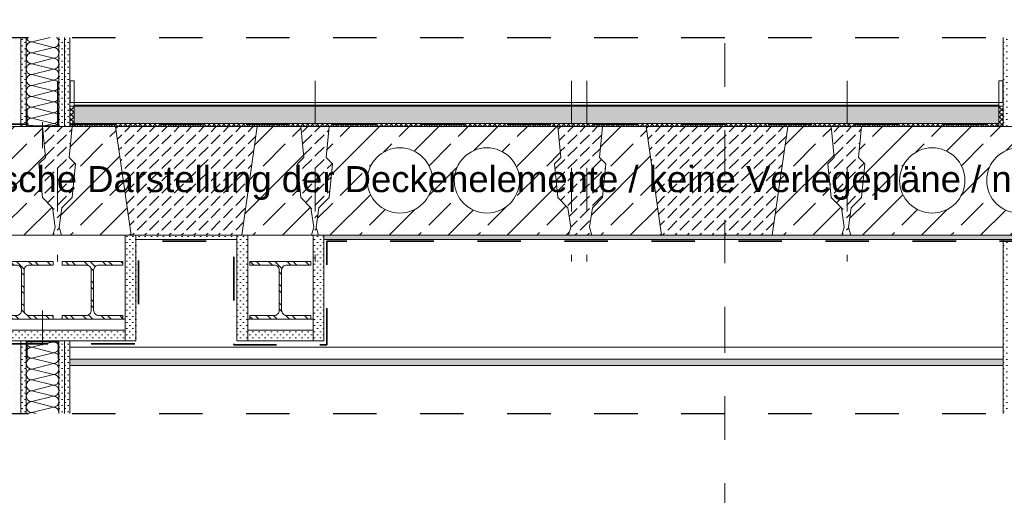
# Model space of a CAD drawing. Header units: metres. Extents: x 39.6 to 62.6, y -3.3 to 8.
# Tile 16 of 48: x 42.1 to 44.4, y 5.2 to 6.3. Entities that reach past the tile are written whole.
import ezdxf

# ---------------------------------------------------------------- set-up
doc = ezdxf.new("R2010")
doc.units = ezdxf.units.M
doc.header["$MEASUREMENT"] = 0
for name, pattern in [('Achse', [0.08, 0.04, -0.02, 0, -0.02]), ('Schnittlinie', [0.12, 0.06, -0.03, 0, -0.03]), ('Strichlinie doppelt', [0.218722, 0.105833, -0.042333, 0.028222, -0.042333]), ('Strichlinie eng', [0.046, 0.03, -0.016])]:
    doc.linetypes.add(name, pattern=pattern)
for name, color, linetype in [('152 - Bemaßung_ Beschriftung.Ausbau', 7, 'Continuous'), ('301 - Elemente.Linie', 7, 'Continuous'), ('302 - Elemente.Schraffur', 7, 'Continuous'), ('451 - Universal.Achsen Raster', 7, 'Continuous'), ('603 - Struktur.Bodenplatte_ Decke Roh', 7, 'Continuous'), ('605 - Struktur.Wand Innen', 7, 'Continuous'), ('650 - Abdeckung.Fußboden Aufbau', 7, 'Continuous'), ('660 - Unterkonstruktion.Trockenbau', 7, 'Continuous'), ('Neubau_606 - Struktur.Wand Innen Ausbau', 7, 'Continuous'), ('Neubau_651 - Abdeckung.Decke abgehängt_ bekleidet', 7, 'Continuous'), ('Neubau_653 - Abdeckung.TB Verkofferung', 7, 'Continuous'), ('Neubau_660 - Unterkonstruktion.Trockenbau', 7, 'Continuous')]:
    doc.layers.add(name, color=color, linetype=linetype)
doc.styles.add('ERSTELLTER_STIL_1', font='txt')
pattern_1 = [(45, (0, 0), (-0.0056568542, 0.0056568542), []), (135, (0, 0), (0.0056568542, 0.0056568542), [])]
pattern_2 = [(45, (0, 0), (-0.0070710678, 0.0070710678), [0, -0.01])]
pattern_3 = [(135, (0, 0), (0.021213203, 0.021213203), []), (135, (-0.00707, -0.00707), (0.021213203, 0.021213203), [])]

# ---------------------------------------------------------------- blocks, each defined once
blk = doc.blocks.new('*X14')
at = {"layer": 'Neubau_606 - Struktur.Wand Innen Ausbau', "color": 1, "linetype": 'Continuous', "lineweight": 5}
for p, q in [((42.1875, 5.57), (42.1375, 5.5575)), ((42.1875, 5.57), (42.1795, 5.572)), ((42.1875, 5.545), (42.1375, 5.5575)), ((42.1875, 5.545), (42.1375, 5.5325)), ((42.1875, 5.52), (42.1375, 5.5325)), ((42.1875, 5.52), (42.1375, 5.5075)), ((42.1875, 5.495), (42.1375, 5.5075)), ((42.1875, 5.495), (42.1375, 5.4825)), ((42.1875, 5.47), (42.1375, 5.4825)), ((42.1875, 5.47), (42.1375, 5.4575)), ((42.1875, 5.445), (42.1375, 5.4575)), ((42.1875, 5.445), (42.1375, 5.4325)), ((42.1875, 5.42), (42.1375, 5.4325)), ((42.1875, 5.42), (42.1375, 5.4075)), ((42.1475, 5.405), (42.1375, 5.4075))]:
    blk.add_line(p, q, dxfattribs=at)
for centre, start, end in [((42.1375, 5.57), 170.7985, 180), ((42.1375, 5.57), 180, 270), ((42.1875, 5.5825), 270, 302.85), ((42.1875, 5.5575), 0, 90), ((42.1375, 5.545), 90, 180), ((42.1375, 5.545), 180, 270), ((42.1875, 5.5575), 270, 0), ((42.1875, 5.5325), 0, 90), ((42.1375, 5.52), 90, 180), ((42.1875, 5.5325), 270, 0), ((42.1375, 5.52), 180, 270), ((42.1375, 5.495), 90, 180), ((42.1875, 5.5075), 0, 90), ((42.1875, 5.5075), 270, 0), ((42.1375, 5.495), 180, 270), ((42.1375, 5.47), 90, 180), ((42.1875, 5.4825), 0, 90), ((42.1875, 5.4825), 270, 0), ((42.1375, 5.47), 180, 270), ((42.1375, 5.445), 90, 180), ((42.1875, 5.4575), 0, 90), ((42.1875, 5.4575), 270, 0), ((42.1375, 5.445), 180, 270), ((42.1375, 5.42), 90, 180), ((42.1875, 5.4325), 0, 90), ((42.1875, 5.4325), 270, 0), ((42.1375, 5.42), 180, 270), ((42.1875, 5.4075), 0, 90), ((42.1375, 5.395), 90, 126.8786), ((42.1875, 5.4075), 348.4577, 0)]:
    blk.add_arc(centre, 0.0125, start, end, dxfattribs=at)
blk = doc.blocks.new('*X24')
at = {"layer": 'Neubau_606 - Struktur.Wand Innen Ausbau', "color": 1, "linetype": 'Continuous', "lineweight": 5}
for p, q in [((42.1797, 6.27), (42.1375, 6.2594)), ((42.1875, 6.2469), (42.1375, 6.2594)), ((42.1875, 6.2469), (42.1375, 6.2344)), ((42.1875, 6.2219), (42.1375, 6.2344)), ((42.1875, 6.2219), (42.1375, 6.2094)), ((42.1875, 6.1969), (42.1375, 6.2094)), ((42.1875, 6.1969), (42.1375, 6.1844)), ((42.1875, 6.1719), (42.1375, 6.1844)), ((42.1875, 6.1719), (42.1375, 6.1594)), ((42.1875, 6.1469), (42.1375, 6.1594)), ((42.1875, 6.1469), (42.1375, 6.1344)), ((42.1875, 6.1219), (42.1375, 6.1344)), ((42.1875, 6.1219), (42.1375, 6.1094)), ((42.1875, 6.0969), (42.1375, 6.1094)), ((42.1875, 6.0969), (42.1375, 6.0844)), ((42.1875, 6.0719), (42.1375, 6.0844)), ((42.1875, 6.0719), (42.1597, 6.065))]:
    blk.add_line(p, q, dxfattribs=at)
for centre, start, end in [((42.1375, 6.2719), 188.9449, 270), ((42.1875, 6.2594), 0, 57.62), ((42.1375, 6.2469), 90, 180), ((42.1375, 6.2469), 180, 270), ((42.1875, 6.2594), 270, 0), ((42.1875, 6.2344), 0, 90), ((42.1375, 6.2219), 90, 180), ((42.1875, 6.2344), 270, 0), ((42.1375, 6.2219), 180, 270), ((42.1375, 6.1969), 90, 180), ((42.1875, 6.2094), 0, 90), ((42.1875, 6.2094), 270, 0), ((42.1375, 6.1969), 180, 270), ((42.1375, 6.1719), 90, 180), ((42.1875, 6.1844), 0, 90), ((42.1875, 6.1844), 270, 0), ((42.1375, 6.1719), 180, 270), ((42.1375, 6.1469), 90, 180), ((42.1875, 6.1594), 0, 90), ((42.1875, 6.1594), 270, 0), ((42.1375, 6.1469), 180, 270), ((42.1375, 6.1219), 90, 180), ((42.1875, 6.1344), 0, 90), ((42.1875, 6.1344), 270, 0), ((42.1375, 6.1219), 180, 270), ((42.1375, 6.0969), 90, 180), ((42.1875, 6.1094), 0, 90), ((42.1875, 6.1094), 270, 0), ((42.1375, 6.0969), 180, 270), ((42.1875, 6.0844), 0, 90), ((42.1375, 6.0719), 90, 180), ((42.1375, 6.0719), 180, 213.7438), ((42.1875, 6.0844), 270, 0), ((42.1875, 6.0594), 26.3926, 90)]:
    blk.add_arc(centre, 0.0125, start, end, dxfattribs=at)

msp = doc.modelspace()

# ---------------------------------------------------------------- hatches: boundary and pattern name
at = {"linetype": 'Continuous', "lineweight": 5}
h = msp.add_hatch(dxfattribs=at)
h.set_pattern_fill('Metall__Stahl_0001', color=1, style=0, pattern_type=2)
h.set_pattern_definition(pattern_3)
h.paths.add_polyline_path([(42.187, 5.755), (42.047, 5.755), (42.047, 5.7465), (42.1022, 5.7465, -0.414214), (42.1142, 5.7345), (42.1142, 5.6425, -0.414214), (42.1022, 5.6305), (42.047, 5.6305), (42.047, 5.622), (42.187, 5.622), (42.187, 5.6305), (42.1317, 5.6305, -0.414214), (42.1197, 5.6425), (42.1197, 5.7345, -0.414214), (42.1317, 5.7465), (42.187, 5.7465)])
h = msp.add_hatch(dxfattribs=at)
h.set_pattern_fill('Metall__Stahl_0001', color=1, style=0, pattern_type=2)
h.set_pattern_definition(pattern_3)
h.paths.add_polyline_path([(42.347, 5.755), (42.207, 5.755), (42.207, 5.7465), (42.2622, 5.7465, -0.414214), (42.2742, 5.7345), (42.2742, 5.6425, -0.414214), (42.2622, 5.6305), (42.207, 5.6305), (42.207, 5.622), (42.347, 5.622), (42.347, 5.6305), (42.2917, 5.6305, -0.414214), (42.2797, 5.6425), (42.2797, 5.7345, -0.414214), (42.2917, 5.7465), (42.347, 5.7465)])
h = msp.add_hatch(dxfattribs=at)
h.set_pattern_fill('Metall__Stahl_0001', color=1, style=0, pattern_type=2)
h.set_pattern_definition(pattern_3)
h.paths.add_polyline_path([(42.779, 5.755), (42.639, 5.755), (42.639, 5.7465), (42.6942, 5.7465, -0.414214), (42.7062, 5.7345), (42.7062, 5.6425, -0.414214), (42.6942, 5.6305), (42.639, 5.6305), (42.639, 5.622), (42.779, 5.622), (42.779, 5.6305), (42.7237, 5.6305, -0.414214), (42.7117, 5.6425), (42.7117, 5.7345, -0.414214), (42.7237, 5.7465), (42.779, 5.7465)])
at = {"layer": '302 - Elemente.Schraffur', "linetype": 'Continuous', "lineweight": 9}
h = msp.add_hatch(dxfattribs=at)
h.set_pattern_fill('Beton__unbewehrt_0001', style=0, pattern_type=2)
h.set_pattern_definition([(45, (42.196, 5.94), (-0.028284, 0.028284), [0.03, -0.01]), (45, (42.196, 5.968284), (-0.028284, 0.028284), [0.03, -0.01])])
h.paths.add_polyline_path([(42.2302, 5.9016), (42.2379, 5.9791), (42.2233, 5.9937), (42.2302, 6.065), (42.225, 6.065), (42.2125, 6.065), (42.2, 6.065), (42.1618, 6.065), (42.1687, 5.9937), (42.1541, 5.9791), (42.1618, 5.9016), (42.1851, 5.8784), (42.1915, 5.8333), (42.1861, 5.815), (42.2059, 5.815), (42.2005, 5.8333), (42.2069, 5.8784)])
h = msp.add_hatch(dxfattribs=at)
h.set_pattern_fill('Beton__unbewehrt_0001', style=0, pattern_type=2)
h.set_pattern_definition([(45, (42.493, 5.94), (-0.028284, 0.028284), [0.03, -0.01]), (45, (42.493, 5.968284), (-0.028284, 0.028284), [0.03, -0.01])])
h.paths.add_polyline_path([(42.3302, 6.065), (42.6558, 6.065), (42.6201, 5.815), (42.3659, 5.815)])
h = msp.add_hatch(dxfattribs=at)
h.set_pattern_fill('Beton__unbewehrt_0001', style=0, pattern_type=2)
h.set_pattern_definition([(45, (42.78825, 5.94), (-0.028284, 0.028284), [0.03, -0.01]), (45, (42.78825, 5.968284), (-0.028284, 0.028284), [0.03, -0.01])])
h.paths.add_polyline_path([(42.7481, 5.9791), (42.7558, 5.9016), (42.7791, 5.8784), (42.7855, 5.8333), (42.7801, 5.815), (42.784, 5.815), (42.7964, 5.815), (42.791, 5.8333), (42.7974, 5.8784), (42.8207, 5.9016), (42.8284, 5.9791), (42.8138, 5.9937), (42.8207, 6.065), (42.7558, 6.065), (42.7627, 5.9937)])
h = msp.add_hatch(dxfattribs=at)
h.set_pattern_fill('Beton__unbewehrt_0001', style=0, pattern_type=2)
h.set_pattern_definition([(45, (43.39775, 5.94), (-0.028284, 0.028284), [0.03, -0.01]), (45, (43.39775, 5.968284), (-0.028284, 0.028284), [0.03, -0.01])])
h.paths.add_polyline_path([(43.4492, 5.9016), (43.4569, 5.9791), (43.4423, 5.9937), (43.4492, 6.065), (43.3463, 6.065), (43.3532, 5.9937), (43.3386, 5.9791), (43.3463, 5.9016), (43.3696, 5.8784), (43.376, 5.8333), (43.3706, 5.815), (43.4249, 5.815), (43.4195, 5.8333), (43.4259, 5.8784)])
h = msp.add_hatch(dxfattribs=at)
h.set_pattern_fill('Beton__unbewehrt_0001', style=0, pattern_type=2)
h.set_pattern_definition([(45, (43.712, 5.94), (-0.028284, 0.028284), [0.03, -0.01]), (45, (43.712, 5.968284), (-0.028284, 0.028284), [0.03, -0.01])])
h.paths.add_polyline_path([(43.5492, 6.065), (43.8748, 6.065), (43.8391, 5.815), (43.5849, 5.815)])
h = msp.add_hatch(dxfattribs=at)
h.set_pattern_fill('Beton__unbewehrt_0001', style=0, pattern_type=2)
h.set_pattern_definition([(45, (44.0095, 5.94), (-0.028284, 0.028284), [0.03, -0.01]), (45, (44.0095, 5.968284), (-0.028284, 0.028284), [0.03, -0.01])])
h.paths.add_polyline_path([(44.0442, 5.9016), (44.0519, 5.9791), (44.0373, 5.9937), (44.0442, 6.065), (43.9748, 6.065), (43.9817, 5.9937), (43.9671, 5.9791), (43.9748, 5.9016), (43.9981, 5.8784), (44.0045, 5.8333), (43.9991, 5.815), (44.0199, 5.815), (44.0145, 5.8333), (44.0209, 5.8784)])
at = {"layer": '603 - Struktur.Bodenplatte_ Decke Roh', "linetype": 'Continuous', "lineweight": 9}
h = msp.add_hatch(dxfattribs=at)
h.set_pattern_fill('Beton__Stahlbeton_0001', style=0, pattern_type=2)
h.set_pattern_definition([(45, (42.10879, 5.94), (-0.06788, 0.06788), []), (45, (42.07485, 5.97394), (-0.06788, 0.06788), [0.072, -0.024])])
h.paths.add_polyline_path([(42.0261, 5.815), (42.1861, 5.815), (42.1915, 5.8333), (42.1851, 5.8784), (42.1618, 5.9016), (42.1541, 5.9791), (42.1687, 5.9937), (42.1618, 6.065), (42.0618, 6.065)])
h = msp.add_hatch(dxfattribs=at)
h.set_pattern_fill('Beton__Stahlbeton_0001', style=0, pattern_type=2)
h.set_pattern_definition([(45, (42.2832, 5.94), (-0.06788, 0.06788), []), (45, (42.24926, 5.97394), (-0.06788, 0.06788), [0.072, -0.024])])
h.paths.add_polyline_path([(42.3659, 5.815), (42.2059, 5.815), (42.2005, 5.8333), (42.2069, 5.8784), (42.2302, 5.9016), (42.2379, 5.9791), (42.2233, 5.9937), (42.2302, 6.065), (42.3302, 6.065)])
h = msp.add_hatch(dxfattribs=at)
h.set_pattern_fill('Beton__Stahlbeton_0001', style=0, pattern_type=2)
h.set_pattern_definition([(45, (42.70279, 5.94), (-0.06788, 0.06788), []), (45, (42.66885, 5.97394), (-0.06788, 0.06788), [0.072, -0.024])])
h.paths.add_polyline_path([(42.6201, 5.815), (42.7801, 5.815), (42.7855, 5.8333), (42.7791, 5.8784), (42.7558, 5.9016), (42.7481, 5.9791), (42.7627, 5.9937), (42.7558, 6.065), (42.6558, 6.065)])
h = msp.add_hatch(dxfattribs=at)
h.set_pattern_fill('Beton__Stahlbeton_0001', style=0, pattern_type=2)
h.set_pattern_definition([(45, (43.0835, 5.94), (-0.067882, 0.067882), []), (45, (43.04956, 5.97394), (-0.067882, 0.067882), [0.072, -0.024])])
h.paths.add_polyline_path([(42.8207, 6.065), (42.8138, 5.9937), (42.8284, 5.9791), (42.8207, 5.9016), (42.7974, 5.8784), (42.791, 5.8333), (42.7964, 5.815), (43.3706, 5.815), (43.376, 5.8333), (43.3696, 5.8784), (43.3463, 5.9016), (43.3386, 5.9791), (43.3532, 5.9937), (43.3463, 6.065)])
h.paths.add_polyline_path([(42.9085, 5.9411, 1), (43.0585, 5.9411, 1)], flags=0)
h.paths.add_polyline_path([(43.1085, 5.9411, 1), (43.2585, 5.9411, 1)], flags=0)
h = msp.add_hatch(dxfattribs=at)
h.set_pattern_fill('Beton__Stahlbeton_0001', style=0, pattern_type=2)
h.set_pattern_definition([(45, (43.5022, 5.94), (-0.06788, 0.06788), []), (45, (43.46826, 5.97394), (-0.06788, 0.06788), [0.072, -0.024])])
h.paths.add_polyline_path([(43.5849, 5.815), (43.4249, 5.815), (43.4195, 5.8333), (43.4259, 5.8784), (43.4492, 5.9016), (43.4569, 5.9791), (43.4423, 5.9937), (43.4492, 6.065), (43.5492, 6.065)])
h = msp.add_hatch(dxfattribs=at)
h.set_pattern_fill('Beton__Stahlbeton_0001', style=0, pattern_type=2)
h.set_pattern_definition([(45, (43.92179, 5.94), (-0.06788, 0.06788), []), (45, (43.88785, 5.97394), (-0.06788, 0.06788), [0.072, -0.024])])
h.paths.add_polyline_path([(43.8391, 5.815), (43.9991, 5.815), (44.0045, 5.8333), (43.9981, 5.8784), (43.9748, 5.9016), (43.9671, 5.9791), (43.9817, 5.9937), (43.9748, 6.065), (43.8748, 6.065)])
h = msp.add_hatch(dxfattribs=at)
h.set_pattern_fill('Beton__Stahlbeton_0001', style=0, pattern_type=2)
h.set_pattern_definition([(45, (44.307, 5.94), (-0.067882, 0.067882), []), (45, (44.27306, 5.97394), (-0.067882, 0.067882), [0.072, -0.024])])
h.paths.add_polyline_path([(44.0442, 6.065), (44.0373, 5.9937), (44.0519, 5.9791), (44.0442, 5.9016), (44.0209, 5.8784), (44.0145, 5.8333), (44.0199, 5.815), (44.5941, 5.815), (44.5995, 5.8333), (44.5931, 5.8784), (44.5698, 5.9016), (44.5621, 5.9791), (44.5767, 5.9937), (44.5698, 6.065)])
h.paths.add_polyline_path([(44.132, 5.9411, 1), (44.282, 5.9411, 1)], flags=0)
h.paths.add_polyline_path([(44.332, 5.9411, 1), (44.482, 5.9411, 1)], flags=0)
at = {"layer": '603 - Struktur.Bodenplatte_ Decke Roh', "linetype": 'Continuous', "lineweight": 5}
h = msp.add_hatch(dxfattribs=at)
h.set_pattern_fill('Gips_0001', style=0, pattern_type=2)
h.set_pattern_definition(pattern_2)
h.paths.add_polyline_path([(42.609, 5.815), (42.377, 5.815), (42.377, 5.805), (42.609, 5.805)])
h = msp.add_hatch(dxfattribs=at)
h.set_pattern_fill('Gips_0001', style=0, pattern_type=2)
h.set_pattern_definition(pattern_2)
h.paths.add_polyline_path([(44.583, 5.815), (42.809, 5.815), (42.809, 5.805), (44.583, 5.805)])
at = {"layer": '650 - Abdeckung.Fußboden Aufbau', "linetype": 'Continuous', "lineweight": 5}
h = msp.add_hatch(dxfattribs=at)
h.set_pattern_fill('Dämmung__hart_2_0001', color=1, style=0, pattern_type=2)
h.set_pattern_definition(pattern_1)
h.paths.add_polyline_path([(42.235, 6.065), (42.225, 6.065), (42.225, 6.112), (42.235, 6.112)])
h = msp.add_hatch(dxfattribs=at)
h.set_pattern_fill('Beton__unbewehrt_0001', color=1, style=0, pattern_type=2)
h.set_pattern_definition([(45, (0, 0), (-0.014142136, 0.014142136), [0.015, -0.005]), (45, (5e-18, 0.014142), (-0.014142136, 0.014142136), [0.015, -0.005])])
h.paths.add_polyline_path([(44.36, 6.112), (44.36, 6.072), (42.235, 6.072), (42.235, 6.112)])
h = msp.add_hatch(dxfattribs=at)
h.set_pattern_fill('Dämmung__hart_2_0001', color=1, style=0, pattern_type=2)
h.set_pattern_definition(pattern_1)
h.paths.add_polyline_path([(44.37, 6.065), (44.36, 6.065), (44.36, 6.112), (44.37, 6.112)])
h = msp.add_hatch(dxfattribs=at)
h.set_pattern_fill('Dämmung__hart_2_0001', color=1, style=0, pattern_type=2)
h.set_pattern_definition(pattern_1)
h.paths.add_polyline_path([(44.36, 6.072), (44.36, 6.065), (42.235, 6.065), (42.235, 6.072)])
at = {"layer": 'Neubau_606 - Struktur.Wand Innen Ausbau', "linetype": 'Continuous', "lineweight": 5}
h = msp.add_hatch(dxfattribs=at)
h.set_pattern_fill('Gips_0001', style=0, pattern_type=2)
h.set_pattern_definition(pattern_2)
h.paths.add_polyline_path([(42.1125, 6.065), (42.1125, 6.27), (42.1, 6.27), (42.1, 6.065)])
h = msp.add_hatch(dxfattribs=at)
h.set_pattern_fill('Gips_0001', style=0, pattern_type=2)
h.set_pattern_definition(pattern_2)
h.paths.add_polyline_path([(42.125, 6.065), (42.125, 6.27), (42.1125, 6.27), (42.1125, 6.065)])
h = msp.add_hatch(dxfattribs=at)
h.set_pattern_fill('Gips_0001', style=0, pattern_type=2)
h.set_pattern_definition(pattern_2)
h.paths.add_polyline_path([(42.2, 6.27), (42.2, 6.065), (42.2125, 6.065), (42.2125, 6.27)])
h = msp.add_hatch(dxfattribs=at)
h.set_pattern_fill('Gips_0001', style=0, pattern_type=2)
h.set_pattern_definition(pattern_2)
h.paths.add_polyline_path([(42.225, 6.065), (42.225, 6.27), (42.2125, 6.27), (42.2125, 6.065)])
h = msp.add_hatch(dxfattribs=at)
h.set_pattern_fill('Gips_0001', style=0, pattern_type=2)
h.set_pattern_definition(pattern_2)
h.paths.add_polyline_path([(44.3825, 6.065), (44.3825, 6.27), (44.37, 6.27), (44.37, 6.065)])
h = msp.add_hatch(dxfattribs=at)
h.set_pattern_fill('Gips_0001', style=0, pattern_type=2)
h.set_pattern_definition(pattern_2)
h.paths.add_polyline_path([(44.3825, 5.405), (44.3825, 5.805), (44.37, 5.805), (44.37, 5.405)])
h = msp.add_hatch(dxfattribs=at)
h.set_pattern_fill('Gips_0001', style=0, pattern_type=2)
h.set_pattern_definition(pattern_2)
h.paths.add_polyline_path([(42.1125, 5.405), (42.1125, 5.572), (42.1, 5.572), (42.1, 5.405)])
h = msp.add_hatch(dxfattribs=at)
h.set_pattern_fill('Gips_0001', style=0, pattern_type=2)
h.set_pattern_definition(pattern_2)
h.paths.add_polyline_path([(42.125, 5.405), (42.125, 5.572), (42.1125, 5.572), (42.1125, 5.405)])
h = msp.add_hatch(dxfattribs=at)
h.set_pattern_fill('Gips_0001', style=0, pattern_type=2)
h.set_pattern_definition(pattern_2)
h.paths.add_polyline_path([(42.2125, 5.405), (42.2125, 5.572), (42.2, 5.572), (42.2, 5.405)])
h = msp.add_hatch(dxfattribs=at)
h.set_pattern_fill('Gips_0001', style=0, pattern_type=2)
h.set_pattern_definition(pattern_2)
h.paths.add_polyline_path([(42.225, 5.405), (42.225, 5.572), (42.2125, 5.572), (42.2125, 5.405)])
at = {"layer": 'Neubau_651 - Abdeckung.Decke abgehängt_ bekleidet', "linetype": 'Continuous', "lineweight": 5}
h = msp.add_hatch(dxfattribs=at)
h.set_pattern_fill('Gips_0001', style=0, pattern_type=2)
h.set_pattern_definition(pattern_2)
h.paths.add_polyline_path([(42.225, 5.5155), (44.37, 5.5155), (44.37, 5.5305), (42.225, 5.5305)])
at = {"layer": 'Neubau_653 - Abdeckung.TB Verkofferung', "linetype": 'Continuous', "lineweight": 5}
h = msp.add_hatch(dxfattribs=at)
h.set_pattern_fill('Gips_0001', style=0, pattern_type=2)
h.set_pattern_definition(pattern_2)
h.paths.add_polyline_path([(42.352, 5.815), (42.352, 5.622), (42.352, 5.597), (42.352, 5.572), (42.377, 5.572), (42.377, 5.815)])
h = msp.add_hatch(dxfattribs=at)
h.set_pattern_fill('Gips_0001', style=0, pattern_type=2)
h.set_pattern_definition(pattern_2)
h.paths.add_polyline_path([(42.609, 5.815), (42.609, 5.572), (42.634, 5.572), (42.634, 5.597), (42.634, 5.622), (42.634, 5.815)])
h = msp.add_hatch(dxfattribs=at)
h.set_pattern_fill('Gips_0001', style=0, pattern_type=2)
h.set_pattern_definition(pattern_2)
h.paths.add_polyline_path([(42.784, 5.815), (42.784, 5.622), (42.784, 5.597), (42.784, 5.572), (42.809, 5.572), (42.809, 5.815)])
h = msp.add_hatch(dxfattribs=at)
h.set_pattern_fill('Gips_0001', style=0, pattern_type=2)
h.set_pattern_definition(pattern_2)
h.paths.add_polyline_path([(42.042, 5.597), (42.042, 5.572), (42.352, 5.572), (42.352, 5.597)])
h = msp.add_hatch(dxfattribs=at)
h.set_pattern_fill('Gips_0001', style=0, pattern_type=2)
h.set_pattern_definition(pattern_2)
h.paths.add_polyline_path([(42.784, 5.597), (42.634, 5.597), (42.634, 5.572), (42.784, 5.572)])

# ---------------------------------------------------------------- linework, layer by layer
at = {"color": 1, "linetype": 'Continuous', "lineweight": 9, "flags": 128}
for points in [[(42.187, 5.755), (42.047, 5.755), (42.047, 5.7465), (42.1022, 5.7465, -0.414214), (42.1142, 5.7345), (42.1142, 5.6425, -0.414214), (42.1022, 5.6305), (42.047, 5.6305), (42.047, 5.622), (42.187, 5.622), (42.187, 5.6305), (42.1317, 5.6305, -0.414214), (42.1197, 5.6425), (42.1197, 5.7345, -0.414214), (42.1317, 5.7465), (42.187, 5.7465)], [(42.347, 5.755), (42.207, 5.755), (42.207, 5.7465), (42.2622, 5.7465, -0.414214), (42.2742, 5.7345), (42.2742, 5.6425, -0.414214), (42.2622, 5.6305), (42.207, 5.6305), (42.207, 5.622), (42.347, 5.622), (42.347, 5.6305), (42.2917, 5.6305, -0.414214), (42.2797, 5.6425), (42.2797, 5.7345, -0.414214), (42.2917, 5.7465), (42.347, 5.7465)], [(42.779, 5.755), (42.639, 5.755), (42.639, 5.7465), (42.6942, 5.7465, -0.414214), (42.7062, 5.7345), (42.7062, 5.6425, -0.414214), (42.6942, 5.6305), (42.639, 5.6305), (42.639, 5.622), (42.779, 5.622), (42.779, 5.6305), (42.7237, 5.6305, -0.414214), (42.7117, 5.6425), (42.7117, 5.7345, -0.414214), (42.7237, 5.7465), (42.779, 5.7465)]]:
    msp.add_lwpolyline(points, format="xyb", close=True, dxfattribs=at)
at = {"layer": '301 - Elemente.Linie', "color": 7, "linetype": 'Schnittlinie', "lineweight": 25}
for p, q in [((39.63, 6.27), (47.63, 6.27)), ((39.63, 5.405), (47.63, 5.405))]:
    msp.add_line(p, q, dxfattribs=at)
at = {"layer": '301 - Elemente.Linie', "color": 7, "linetype": 'Achse', "lineweight": 18}
for p, q in [((42.197, 6.17), (42.197, 5.755)), ((42.789, 6.17), (42.789, 5.755)), ((43.378, 6.17), (43.378, 5.755)), ((43.413, 6.17), (43.413, 5.755)), ((44.011, 6.17), (44.011, 5.755))]:
    msp.add_line(p, q, dxfattribs=at)
at = {"layer": '301 - Elemente.Linie', "color": 92, "linetype": 'Strichlinie eng', "lineweight": 35, "true_color": 0x00be00, "flags": 128}
for points in [[(40.13, 6.17), (40.13, 6.17), (40.13, 6.0701), (47.27, 6.0701), (47.27, 6.17)], [(47.2655, 5.7515), (47.2655, 5.8015), (46.668, 5.8015), (46.668, 5.565), (46.4484, 5.565), (46.4484, 5.8015), (44.792, 5.8015), (44.792, 5.565), (44.5755, 5.565), (44.5755, 5.8015), (42.8159, 5.8015), (42.8159, 5.5633), (42.6017, 5.5633), (42.6017, 5.8015), (42.3825, 5.8015), (42.3825, 5.5653), (42.0102, 5.5653), (42.0102, 5.8015), (41.6279, 5.8015), (41.6279, 5.5667), (41.4153, 5.5667), (41.4153, 5.8015), (40.4534, 5.8015), (40.4534, 5.5681), (40.1691, 5.5681), (40.1691, 5.5181)]]:
    msp.add_lwpolyline(points, dxfattribs=at)
at = {"layer": '301 - Elemente.Linie', "color": 1, "linetype": 'Continuous', "lineweight": 13, "flags": 128}
for points in [[(42.235, 6.12), (42.2261, 6.12), (42.2261, 6.17), (42.235, 6.17)], [(44.3689, 6.12), (44.36, 6.12), (44.36, 6.17), (44.3689, 6.17)]]:
    msp.add_lwpolyline(points, close=True, dxfattribs=at)
at = {"layer": '302 - Elemente.Schraffur', "color": 7, "linetype": 'Continuous', "lineweight": 13, "flags": 128}
for points in [[(42.2302, 5.9016), (42.2379, 5.9791), (42.2233, 5.9937), (42.2302, 6.065), (42.225, 6.065), (42.2125, 6.065), (42.2, 6.065), (42.1618, 6.065), (42.1687, 5.9937), (42.1541, 5.9791), (42.1618, 5.9016), (42.1851, 5.8784), (42.1915, 5.8333), (42.1861, 5.815), (42.2059, 5.815), (42.2005, 5.8333), (42.2069, 5.8784)], [(42.3302, 6.065), (42.6558, 6.065), (42.6201, 5.815), (42.3659, 5.815)], [(42.7481, 5.9791), (42.7558, 5.9016), (42.7791, 5.8784), (42.7855, 5.8333), (42.7801, 5.815), (42.784, 5.815), (42.7964, 5.815), (42.791, 5.8333), (42.7974, 5.8784), (42.8207, 5.9016), (42.8284, 5.9791), (42.8138, 5.9937), (42.8207, 6.065), (42.7558, 6.065), (42.7627, 5.9937)], [(43.4492, 5.9016), (43.4569, 5.9791), (43.4423, 5.9937), (43.4492, 6.065), (43.3463, 6.065), (43.3532, 5.9937), (43.3386, 5.9791), (43.3463, 5.9016), (43.3696, 5.8784), (43.376, 5.8333), (43.3706, 5.815), (43.4249, 5.815), (43.4195, 5.8333), (43.4259, 5.8784)], [(43.5492, 6.065), (43.8748, 6.065), (43.8391, 5.815), (43.5849, 5.815)], [(44.0442, 5.9016), (44.0519, 5.9791), (44.0373, 5.9937), (44.0442, 6.065), (43.9748, 6.065), (43.9817, 5.9937), (43.9671, 5.9791), (43.9748, 5.9016), (43.9981, 5.8784), (44.0045, 5.8333), (43.9991, 5.815), (44.0199, 5.815), (44.0145, 5.8333), (44.0209, 5.8784)]]:
    msp.add_lwpolyline(points, close=True, dxfattribs=at)
at = {"layer": '451 - Universal.Achsen Raster', "color": 160, "linetype": 'Strichlinie doppelt', "lineweight": 9, "true_color": 0x3232ff}
msp.add_line((43.73, 7.68), (43.73, 0.92), dxfattribs=at)
at = {"layer": '603 - Struktur.Bodenplatte_ Decke Roh', "color": 7, "linetype": 'Continuous', "lineweight": 13}
for p, q in [((47.63, 6.065), (39.63, 6.065)), ((47.63, 5.815), (39.63, 5.815))]:
    msp.add_line(p, q, dxfattribs=at)
at = {"layer": '603 - Struktur.Bodenplatte_ Decke Roh', "color": 7, "linetype": 'Continuous', "lineweight": 5}
for p, q in [((42.609, 5.805), (42.377, 5.805)), ((44.375, 5.805), (42.809, 5.805))]:
    msp.add_line(p, q, dxfattribs=at)
at = {"layer": '603 - Struktur.Bodenplatte_ Decke Roh', "color": 7, "linetype": 'Continuous', "lineweight": 13, "flags": 128}
for points in [[(42.0261, 5.815), (42.1861, 5.815), (42.1915, 5.8333), (42.1851, 5.8784), (42.1618, 5.9016), (42.1541, 5.9791), (42.1687, 5.9937), (42.1618, 6.065), (42.0618, 6.065)], [(42.3659, 5.815), (42.2059, 5.815), (42.2005, 5.8333), (42.2069, 5.8784), (42.2302, 5.9016), (42.2379, 5.9791), (42.2233, 5.9937), (42.2302, 6.065), (42.3302, 6.065)], [(42.6201, 5.815), (42.7801, 5.815), (42.7855, 5.8333), (42.7791, 5.8784), (42.7558, 5.9016), (42.7481, 5.9791), (42.7627, 5.9937), (42.7558, 6.065), (42.6558, 6.065)], [(42.8207, 6.065), (42.8138, 5.9937), (42.8284, 5.9791), (42.8207, 5.9016), (42.7974, 5.8784), (42.791, 5.8333), (42.7964, 5.815), (43.3706, 5.815), (43.376, 5.8333), (43.3696, 5.8784), (43.3463, 5.9016), (43.3386, 5.9791), (43.3532, 5.9937), (43.3463, 6.065)], [(43.5849, 5.815), (43.4249, 5.815), (43.4195, 5.8333), (43.4259, 5.8784), (43.4492, 5.9016), (43.4569, 5.9791), (43.4423, 5.9937), (43.4492, 6.065), (43.5492, 6.065)], [(43.8391, 5.815), (43.9991, 5.815), (44.0045, 5.8333), (43.9981, 5.8784), (43.9748, 5.9016), (43.9671, 5.9791), (43.9817, 5.9937), (43.9748, 6.065), (43.8748, 6.065)], [(44.0442, 6.065), (44.0373, 5.9937), (44.0519, 5.9791), (44.0442, 5.9016), (44.0209, 5.8784), (44.0145, 5.8333), (44.0199, 5.815), (44.5941, 5.815), (44.5995, 5.8333), (44.5931, 5.8784), (44.5698, 5.9016), (44.5621, 5.9791), (44.5767, 5.9937), (44.5698, 6.065)]]:
    msp.add_lwpolyline(points, close=True, dxfattribs=at)
for points in [[(42.9085, 5.9411, 1), (43.0585, 5.9411, 1)], [(43.1085, 5.9411, 1), (43.2585, 5.9411, 1)], [(44.132, 5.9411, 1), (44.282, 5.9411, 1)], [(44.332, 5.9411, 1), (44.482, 5.9411, 1)]]:
    msp.add_lwpolyline(points, format="xyb", close=True, dxfattribs=at)
at = {"layer": '603 - Struktur.Bodenplatte_ Decke Roh', "color": 7, "linetype": 'Continuous', "lineweight": 5, "flags": 128}
msp.add_lwpolyline([(44.445, 5.805), (44.395, 5.805), (44.3825, 5.805), (44.37, 5.805)], dxfattribs=at)
at = {"layer": '605 - Struktur.Wand Innen', "color": 1, "linetype": 'Continuous', "lineweight": 13, "flags": 128}
for points in [[(42.235, 6.12), (42.235, 6.072)], [(44.36, 6.12), (44.36, 6.072)]]:
    msp.add_lwpolyline(points, dxfattribs=at)
at = {"layer": '650 - Abdeckung.Fußboden Aufbau', "color": 1, "linetype": 'Continuous', "lineweight": 13}
for p, q in [((42.235, 6.12), (44.36, 6.12)), ((42.235, 6.114), (44.36, 6.114)), ((42.235, 6.112), (44.36, 6.112)), ((42.235, 6.072), (44.36, 6.072))]:
    msp.add_line(p, q, dxfattribs=at)
at = {"layer": '650 - Abdeckung.Fußboden Aufbau', "color": 1, "linetype": 'Continuous', "lineweight": 9, "flags": 128}
for points in [[(42.235, 6.065), (42.225, 6.065), (42.225, 6.112), (42.235, 6.112)], [(44.37, 6.065), (44.36, 6.065), (44.36, 6.112), (44.37, 6.112)]]:
    msp.add_lwpolyline(points, close=True, dxfattribs=at)
at = {"layer": '660 - Unterkonstruktion.Trockenbau', "color": 1, "linetype": 'Continuous', "lineweight": 13}
for p, q in [((42.1625, 6.075), (42.1625, 6.015)), ((42.1625, 5.562), (42.1625, 5.642))]:
    msp.add_line(p, q, dxfattribs=at)
at = {"layer": 'Neubau_606 - Struktur.Wand Innen Ausbau', "color": 1, "linetype": 'Continuous', "lineweight": 5}
for p, q in [((42.1125, 6.27), (42.1125, 6.065)), ((42.125, 6.27), (42.125, 6.065)), ((42.2, 6.27), (42.2, 6.065)), ((42.2125, 6.27), (42.2125, 6.065)), ((42.225, 6.27), (42.225, 6.065)), ((44.37, 6.27), (44.37, 6.065)), ((44.37, 5.805), (44.37, 5.5575)), ((42.1125, 5.572), (42.1125, 5.405)), ((42.125, 5.572), (42.125, 5.405)), ((42.2, 5.572), (42.2, 5.405)), ((42.2125, 5.572), (42.2125, 5.405)), ((42.225, 5.572), (42.225, 5.5575)), ((42.225, 5.5155), (42.225, 5.405)), ((44.37, 5.5155), (44.37, 5.405))]:
    msp.add_line(p, q, dxfattribs=at)
at = {"layer": 'Neubau_606 - Struktur.Wand Innen Ausbau', "color": 1, "linetype": 'Continuous', "lineweight": 5, "flags": 128}
for points in [[(42.225, 6.12), (42.225, 6.105), (42.225, 6.065)], [(44.37, 6.12), (44.37, 6.105), (44.37, 6.065)], [(42.225, 5.5575), (42.225, 5.5305), (42.225, 5.5155)], [(44.37, 5.5575), (44.37, 5.5305), (44.37, 5.5155)]]:
    msp.add_lwpolyline(points, dxfattribs=at)
at = {"layer": 'Neubau_651 - Abdeckung.Decke abgehängt_ bekleidet', "color": 1, "linetype": 'Continuous', "lineweight": 5}
for p, q in [((44.37, 5.5575), (42.225, 5.5575)), ((44.37, 5.5305), (42.225, 5.5305)), ((44.37, 5.5155), (42.225, 5.5155))]:
    msp.add_line(p, q, dxfattribs=at)
at = {"layer": 'Neubau_653 - Abdeckung.TB Verkofferung', "color": 1, "linetype": 'Continuous', "lineweight": 9}
for p, q in [((42.352, 5.622), (42.042, 5.622)), ((42.784, 5.622), (42.634, 5.622))]:
    msp.add_line(p, q, dxfattribs=at)
at = {"layer": 'Neubau_653 - Abdeckung.TB Verkofferung', "color": 1, "linetype": 'Continuous', "lineweight": 9, "flags": 128}
for points in [[(42.352, 5.815), (42.352, 5.622), (42.352, 5.597), (42.352, 5.572), (42.377, 5.572), (42.377, 5.815)], [(42.609, 5.815), (42.609, 5.572), (42.634, 5.572), (42.634, 5.597), (42.634, 5.622), (42.634, 5.815)], [(42.784, 5.815), (42.784, 5.622), (42.784, 5.597), (42.784, 5.572), (42.809, 5.572), (42.809, 5.815)], [(42.042, 5.597), (42.042, 5.572), (42.352, 5.572), (42.352, 5.597)], [(42.784, 5.597), (42.634, 5.597), (42.634, 5.572), (42.784, 5.572)]]:
    msp.add_lwpolyline(points, close=True, dxfattribs=at)
at = {"layer": 'Neubau_660 - Unterkonstruktion.Trockenbau', "color": 1, "linetype": 'Continuous', "lineweight": 13, "flags": 128}
for points in [[(42.125, 6.105), (42.125, 6.067, 0.414214), (42.127, 6.065), (42.1325, 6.065, 0.156603), (42.1346, 6.0657, -0.156603), (42.1356, 6.066), (42.1374, 6.066, -0.156603), (42.1384, 6.0657, 0.156603), (42.1405, 6.065), (42.1845, 6.065, 0.156603), (42.1866, 6.0657, -0.156603), (42.1876, 6.066), (42.1894, 6.066, -0.156603), (42.1904, 6.0657, 0.156603), (42.1925, 6.065), (42.198, 6.065, 0.414214), (42.2, 6.067), (42.2, 6.105), (42.1982, 6.105), (42.1982, 6.067, -0.414214), (42.198, 6.0667), (42.1925, 6.0667, -0.156603), (42.1914, 6.0671, 0.156603), (42.1894, 6.0677), (42.1876, 6.0677, 0.156603), (42.1855, 6.0671, -0.156603), (42.1845, 6.0667), (42.1405, 6.0667, -0.156603), (42.1394, 6.0671, 0.156603), (42.1374, 6.0677), (42.1356, 6.0677, 0.156603), (42.1335, 6.0671, -0.156603), (42.1325, 6.0667), (42.127, 6.0667, -0.414214), (42.1267, 6.067), (42.1267, 6.105)], [(42.125, 5.532), (42.125, 5.57, -0.414214), (42.127, 5.572), (42.1325, 5.572, -0.156603), (42.1346, 5.5713, 0.156603), (42.1356, 5.571), (42.1374, 5.571, 0.156603), (42.1384, 5.5713, -0.156603), (42.1405, 5.572), (42.1845, 5.572, -0.156603), (42.1866, 5.5713, 0.156603), (42.1876, 5.571), (42.1894, 5.571, 0.156603), (42.1904, 5.5713, -0.156603), (42.1925, 5.572), (42.198, 5.572, -0.414214), (42.2, 5.57), (42.2, 5.532), (42.1982, 5.532), (42.1982, 5.57, 0.414214), (42.198, 5.5702), (42.1925, 5.5702, 0.156603), (42.1914, 5.5699, -0.156603), (42.1894, 5.5692), (42.1876, 5.5692, -0.156603), (42.1855, 5.5699, 0.156603), (42.1845, 5.5702), (42.1405, 5.5702, 0.156603), (42.1394, 5.5699, -0.156603), (42.1374, 5.5692), (42.1356, 5.5692, -0.156603), (42.1335, 5.5699, 0.156603), (42.1325, 5.5702), (42.127, 5.5702, 0.414214), (42.1267, 5.57), (42.1267, 5.532)]]:
    msp.add_lwpolyline(points, format="xyb", close=True, dxfattribs=at)

# ---------------------------------------------------------------- block references
at = {"layer": 'Neubau_606 - Struktur.Wand Innen Ausbau', "color": 1, "linetype": 'Continuous', "lineweight": 5}
for name in ['*X24', '*X14']:
    msp.add_blockref(name, (0, 0), dxfattribs=at)

# ---------------------------------------------------------------- texts
at = {"layer": '152 - Bemaßung_ Beschriftung.Ausbau', "color": 7, "linetype": 'Continuous', "lineweight": 9, "insert": (41.7292, 5.8961), "char_height": 0.06, "attachment_point": 7, "style": 'ERSTELLTER_STIL_1'}
msp.add_mtext('\\A1;{\\pql;\\fArial|b0|i0|c0|p38;schematische Darstellung der Deckenelemente / keine Verlegepläne / nach Aufmaß untere Deckenfugen}', dxfattribs=at)

doc.saveas('drawing.dxf')
